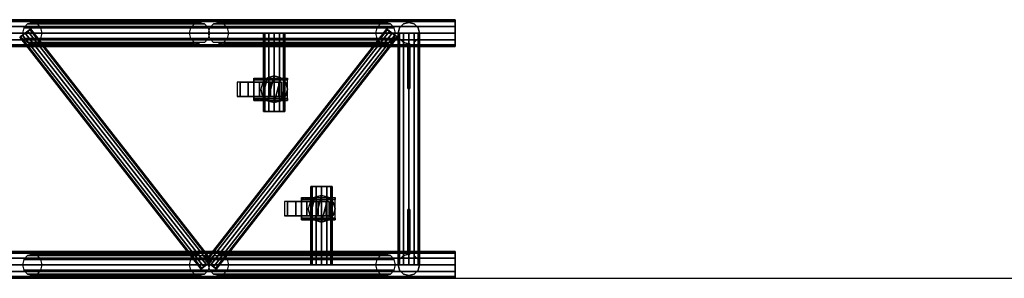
# Model space of a CAD drawing. Extents: x -2444 to 5304, y -300 to 7923.
# Tile 7 of 12: x -776 to 1430, y 2700 to 3280. Entities that reach past the tile are written whole.
import ezdxf

# ---------------------------------------------------------------- set-up
doc = ezdxf.new("R2010")
doc.units = 0
doc.header["$MEASUREMENT"] = 0
for name, color, linetype in [('001-TRUSS-SNAPS', 7, 'Continuous'), ('002-TRUSS-WIRE_DIK', 7, 'Continuous'), ('003-TRUSS-WIRE-DUN', 7, 'Continuous'), ('004-TRUSS-BUIS', 7, 'Continuous'), ('005-TEKST', 7, 'Continuous')]:
    doc.layers.add(name, color=color, linetype=linetype)

# ---------------------------------------------------------------- blocks, each defined once
blk = doc.blocks.new('B100RV-L200-3D')
at = {"layer": '001-TRUSS-SNAPS', "color": 1, "linetype": 'Continuous'}
for centre in [(2000, 580), (2000, 0)]:
    blk.add_circle(centre, 0.1, dxfattribs=at)
at = {"layer": '002-TRUSS-WIRE_DIK', "color": 143, "linetype": 'Continuous'}
for p, q in [((0, 550, 1107), (2000, 550, 1107)), ((0, 550, 157), (2000, 550, 157)), ((1052.73, 550, 157), (1426.94, 550, 1107)), ((1469.73, 550, 1107), (1843.94, 550, 157)), ((1594.19, 550, 157), (1594.19, 374.294, 157)), ((1896, 550, 1107), (1896, 30, 1107)), ((1896, 30, 157), (1896, 550, 157)), ((1896, 550, 157), (1896, 550, 1107)), ((1896, 550, 157), (1896, 550, 1107)), ((1700.69, 205.706, 157), (1700.69, 30, 157)), ((2000, 30, 1107), (0, 30, 1107)), ((2000, 30, 157), (0, 30, 157)), ((1426.94, 30, 1107), (1052.73, 30, 157)), ((1843.94, 30, 157), (1469.73, 30, 1107)), ((1896, 30, 1107), (1896, 30, 157)), ((1896, 30, 1107), (1896, 30, 157))]:
    blk.add_line(p, q, dxfattribs=at)
at = {"layer": '003-TRUSS-WIRE-DUN', "color": 142, "linetype": 'Continuous'}
for p, q in [((1442.8, 30, 1107), (1036.53, 550, 1107)), ((1036.53, 550, 157), (1442.8, 30, 157)), ((1858.8, 550, 1107), (1452.53, 30, 1107)), ((1452.53, 30, 157), (1858.8, 550, 157))]:
    blk.add_line(p, q, dxfattribs=at)
at = {"layer": '004-TRUSS-BUIS', "color": 9, "linetype": 'Continuous', "invisible_edges": 5}
for points in [[(2000, 575.981, 142), (2000, 580, 157), (2000, 524.019, 172), (2000, 520, 157)], [(2000, 580, 157), (2000, 575.981, 172), (2000, 535, 182.981), (2000, 524.019, 172)], [(2000, 575.981, 1092), (2000, 580, 1107), (2000, 524.019, 1122), (2000, 520, 1107)], [(2000, 580, 1107), (2000, 575.981, 1122), (2000, 535, 1132.98), (2000, 524.019, 1122)], [(2000, 565, 131.02), (2000, 575.981, 142), (2000, 520, 157), (2000, 524.019, 142)], [(2000, 575.981, 172), (2000, 565, 182.981), (2000, 550, 187), (2000, 535, 182.981)], [(2000, 565, 1081.02), (2000, 575.981, 1092), (2000, 520, 1107), (2000, 524.019, 1092)], [(2000, 575.981, 1122), (2000, 565, 1132.98), (2000, 550, 1137), (2000, 535, 1132.98)], [(2000, 550, 127), (2000, 565, 131.02), (2000, 524.019, 142), (2000, 535, 131.02)], [(2000, 550, 1077), (2000, 565, 1081.02), (2000, 524.019, 1092), (2000, 535, 1081.02)], [(1606.19, 550, 136.215), (1614.97, 550, 145), (1570.19, 550, 157), (1573.4, 550, 145)], [(1614.97, 550, 145), (1618.19, 550, 157), (1573.4, 550, 169), (1570.19, 550, 157)], [(1594.19, 550, 133), (1606.19, 550, 136.215), (1573.4, 550, 145), (1582.19, 550, 136.215)], [(1618.19, 550, 157), (1614.97, 550, 169), (1582.19, 550, 177.785), (1573.4, 550, 169)], [(1614.97, 550, 169), (1606.19, 550, 177.785), (1594.19, 550, 181), (1582.19, 550, 177.785)], [(1606.19, 374.294, 136.215), (1614.97, 374.294, 145), (1570.19, 374.294, 157), (1573.4, 374.294, 145)], [(1614.97, 374.294, 145), (1618.19, 374.294, 157), (1573.4, 374.294, 169), (1570.19, 374.294, 157)], [(1594.19, 374.294, 133), (1606.19, 374.294, 136.215), (1573.4, 374.294, 145), (1582.19, 374.294, 136.215)], [(1618.19, 374.294, 157), (1614.97, 374.294, 169), (1582.19, 374.294, 177.785), (1573.4, 374.294, 169)], [(1614.97, 374.294, 169), (1606.19, 374.294, 177.785), (1594.19, 374.294, 181), (1582.19, 374.294, 177.785)], [(1679.9, 205.706, 145), (1676.69, 205.706, 157), (1721.47, 205.706, 169), (1724.69, 205.706, 157)], [(1676.69, 205.706, 157), (1679.9, 205.706, 169), (1712.69, 205.706, 177.785), (1721.47, 205.706, 169)], [(1688.69, 205.706, 136.215), (1679.9, 205.706, 145), (1724.69, 205.706, 157), (1721.47, 205.706, 145)], [(1679.9, 205.706, 169), (1688.69, 205.706, 177.785), (1700.69, 205.706, 181), (1712.69, 205.706, 177.785)], [(1700.69, 205.706, 133), (1688.69, 205.706, 136.215), (1721.47, 205.706, 145), (1712.69, 205.706, 136.215)], [(2000, 55.9808, 142), (2000, 60, 157), (2000, 4.01924, 172), (2000, 0, 157)], [(2000, 60, 157), (2000, 55.9808, 172), (2000, 15, 182.981), (2000, 4.01924, 172)], [(2000, 55.9808, 1092), (2000, 60, 1107), (2000, 4.01924, 1122), (2000, 0, 1107)], [(2000, 60, 1107), (2000, 55.9808, 1122), (2000, 15, 1132.98), (2000, 4.01924, 1122)], [(2000, 45, 131.02), (2000, 55.9808, 142), (2000, 0, 157), (2000, 4.01924, 142)], [(2000, 55.9808, 172), (2000, 45, 182.981), (2000, 30, 187), (2000, 15, 182.981)], [(2000, 45, 1081.02), (2000, 55.9808, 1092), (2000, 0, 1107), (2000, 4.01924, 1092)], [(2000, 55.9808, 1122), (2000, 45, 1132.98), (2000, 30, 1137), (2000, 15, 1132.98)], [(2000, 30, 127), (2000, 45, 131.02), (2000, 4.01924, 142), (2000, 15, 131.02)], [(2000, 30, 1077), (2000, 45, 1081.02), (2000, 4.01924, 1092), (2000, 15, 1081.02)], [(1679.9, 30, 145), (1676.69, 30, 157), (1721.47, 30, 169), (1724.69, 30, 157)], [(1676.69, 30, 157), (1679.9, 30, 169), (1712.69, 30, 177.785), (1721.47, 30, 169)], [(1688.69, 30, 136.215), (1679.9, 30, 145), (1724.69, 30, 157), (1721.47, 30, 145)], [(1679.9, 30, 169), (1688.69, 30, 177.785), (1700.69, 30, 181), (1712.69, 30, 177.785)], [(1700.69, 30, 133), (1688.69, 30, 136.215), (1721.47, 30, 145), (1712.69, 30, 136.215)]]:
    blk.add_3dface(points, dxfattribs=at)
at = {"layer": '004-TRUSS-BUIS', "color": 8, "linetype": 'Continuous', "invisible_edges": 5}
for points in [[(1624.21, 449.019, 118), (1549.21, 449.019, 118), (1549.21, 449.019, 108), (1624.21, 449.019, 108)], [(1624.21, 449.019, 108), (1549.21, 449.019, 108), (1549.21, 449.019, 49.9998), (1576.68, 449.019, 49.9998)], [(1576.68, 449.019, 49.9998), (1549.21, 449.019, 49.9998), (1550.83, 449.019, 43.9697), (1571.74, 449.019, 43.9697)], [(1624.21, 445.019, 118), (1549.21, 445.019, 118), (1549.21, 445.019, 108), (1624.21, 445.019, 108)], [(1624.21, 445.019, 108), (1549.21, 445.019, 108), (1549.21, 445.019, 49.9998), (1576.68, 445.019, 49.9998)], [(1576.68, 445.019, 49.9998), (1549.21, 445.019, 49.9998), (1550.83, 445.019, 43.9697), (1571.74, 445.019, 43.9697)], [(1624.21, 445.019, 114), (1549.21, 445.019, 114), (1549.21, 403.019, 114), (1624.21, 403.019, 114)], [(1624.21, 445.019, 118), (1549.21, 445.019, 118), (1549.21, 403.019, 118), (1624.21, 403.019, 118)], [(1571.74, 449.019, 43.9697), (1550.83, 449.019, 43.9697), (1552.91, 449.019, 41.7619), (1569.93, 449.019, 41.7619)], [(1571.74, 445.019, 43.9697), (1550.83, 445.019, 43.9697), (1552.91, 445.019, 41.7619), (1569.93, 445.019, 41.7619)], [(1569.93, 449.019, 41.7619), (1552.91, 449.019, 41.7619), (1554.54, 449.019, 40.025), (1567.62, 449.019, 40.025)], [(1569.93, 445.019, 41.7619), (1552.91, 445.019, 41.7619), (1554.54, 445.019, 40.025), (1567.62, 445.019, 40.025)], [(1567.62, 449.019, 40.025), (1554.54, 449.019, 40.025), (1556.22, 449.019, 39.3166), (1566.67, 449.019, 39.3166)], [(1567.62, 445.019, 40.025), (1554.54, 445.019, 40.025), (1556.22, 445.019, 39.3166), (1566.67, 445.019, 39.3166)], [(1566.67, 449.019, 39.3166), (1556.22, 449.019, 39.3166), (1557.66, 449.019, 38.7049), (1564.69, 449.019, 38.7049)], [(1566.67, 445.019, 39.3166), (1556.22, 445.019, 39.3166), (1557.66, 445.019, 38.7049), (1564.69, 445.019, 38.7049)], [(1564.69, 449.019, 38.7049), (1557.66, 449.019, 38.7049), (1558.71, 449.019, 38.2627), (1563.25, 449.019, 38.2627)], [(1564.69, 445.019, 38.7049), (1557.66, 445.019, 38.7049), (1558.71, 445.019, 38.2627), (1563.25, 445.019, 38.2627)], [(1563.25, 449.019, 38.2627), (1558.71, 449.019, 38.2627), (1562.7, 449.019, 38.0927)], [(1563.25, 445.019, 38.2627), (1558.71, 445.019, 38.2627), (1562.7, 445.019, 38.0927)], [(1564.21, 424.019, 118), (1568.23, 409.019, 118), (1579.21, 449.999, 118), (1568.23, 439.019, 118)], [(1564.21, 424.019, 141), (1568.23, 409.019, 141), (1579.21, 449.999, 141), (1568.23, 439.019, 141)], [(1568.23, 409.019, 118), (1579.21, 398.038, 118), (1594.21, 454.019, 118), (1579.21, 449.999, 118)], [(1568.23, 409.019, 141), (1579.21, 398.038, 141), (1594.21, 454.019, 141), (1579.21, 449.999, 141)], [(1579.21, 398.038, 118), (1594.21, 394.019, 118), (1609.21, 449.999, 118), (1594.21, 454.019, 118)], [(1579.21, 398.038, 141), (1594.21, 394.019, 141), (1609.21, 449.999, 141), (1594.21, 454.019, 141)], [(1594.21, 394.019, 118), (1609.21, 398.038, 118), (1620.19, 439.019, 118), (1609.21, 449.999, 118)], [(1594.21, 394.019, 141), (1609.21, 398.038, 141), (1620.19, 439.019, 141), (1609.21, 449.999, 141)], [(1609.21, 398.038, 118), (1620.19, 409.019, 118), (1624.21, 424.019, 118), (1620.19, 439.019, 118)], [(1609.21, 398.038, 141), (1620.19, 409.019, 141), (1624.21, 424.019, 141), (1620.19, 439.019, 141)], [(1624.21, 403.019, 118), (1549.21, 403.019, 118), (1549.21, 403.019, 108), (1624.21, 403.019, 108)], [(1624.21, 403.019, 108), (1549.21, 403.019, 108), (1549.21, 403.019, 49.9998), (1576.68, 403.019, 49.9998)], [(1576.68, 403.019, 49.9998), (1549.21, 403.019, 49.9998), (1550.83, 403.019, 43.9697), (1571.74, 403.019, 43.9697)], [(1624.21, 399.019, 118), (1549.21, 399.019, 118), (1549.21, 399.019, 108), (1624.21, 399.019, 108)], [(1624.21, 399.019, 108), (1549.21, 399.019, 108), (1549.21, 399.019, 49.9998), (1576.68, 399.019, 49.9998)], [(1576.68, 399.019, 49.9998), (1549.21, 399.019, 49.9998), (1550.83, 399.019, 43.9697), (1571.74, 399.019, 43.9697)], [(1571.74, 403.019, 43.9697), (1550.83, 403.019, 43.9697), (1552.91, 403.019, 41.7619), (1569.93, 403.019, 41.7619)], [(1571.74, 399.019, 43.9697), (1550.83, 399.019, 43.9697), (1552.91, 399.019, 41.7619), (1569.93, 399.019, 41.7619)], [(1569.93, 403.019, 41.7619), (1552.91, 403.019, 41.7619), (1554.54, 403.019, 40.025), (1567.62, 403.019, 40.025)], [(1569.93, 399.019, 41.7619), (1552.91, 399.019, 41.7619), (1554.54, 399.019, 40.025), (1567.62, 399.019, 40.025)], [(1567.62, 403.019, 40.025), (1554.54, 403.019, 40.025), (1556.22, 403.019, 39.3166), (1566.67, 403.019, 39.3166)], [(1567.62, 399.019, 40.025), (1554.54, 399.019, 40.025), (1556.22, 399.019, 39.3166), (1566.67, 399.019, 39.3166)], [(1566.67, 403.019, 39.3166), (1556.22, 403.019, 39.3166), (1557.66, 403.019, 38.7049), (1564.69, 403.019, 38.7049)], [(1566.67, 399.019, 39.3166), (1556.22, 399.019, 39.3166), (1557.66, 399.019, 38.7049), (1564.69, 399.019, 38.7049)], [(1564.69, 403.019, 38.7049), (1557.66, 403.019, 38.7049), (1558.71, 403.019, 38.2627), (1563.25, 403.019, 38.2627)], [(1564.69, 399.019, 38.7049), (1557.66, 399.019, 38.7049), (1558.71, 399.019, 38.2627), (1563.25, 399.019, 38.2627)], [(1563.25, 403.019, 38.2627), (1558.71, 403.019, 38.2627), (1562.7, 403.019, 38.0927)], [(1563.25, 399.019, 38.2627), (1558.71, 399.019, 38.2627), (1562.7, 399.019, 38.0927)], [(1730.75, 181, 118), (1655.75, 181, 118), (1655.75, 181, 108), (1730.75, 181, 108)], [(1730.75, 181, 108), (1655.75, 181, 108), (1655.75, 181, 49.9998), (1683.23, 181, 49.9998)], [(1683.23, 181, 49.9998), (1655.75, 181, 49.9998), (1657.38, 181, 43.9697), (1678.29, 181, 43.9697)], [(1730.75, 177, 118), (1655.75, 177, 118), (1655.75, 177, 108), (1730.75, 177, 108)], [(1730.75, 177, 108), (1655.75, 177, 108), (1655.75, 177, 49.9998), (1683.23, 177, 49.9998)], [(1683.23, 177, 49.9998), (1655.75, 177, 49.9998), (1657.38, 177, 43.9697), (1678.29, 177, 43.9697)], [(1730.75, 177, 114), (1655.75, 177, 114), (1655.75, 135, 114), (1730.75, 135, 114)], [(1730.75, 177, 118), (1655.75, 177, 118), (1655.75, 135, 118), (1730.75, 135, 118)], [(1678.29, 181, 43.9697), (1657.38, 181, 43.9697), (1659.45, 181, 41.7619), (1676.48, 181, 41.7619)], [(1678.29, 177, 43.9697), (1657.38, 177, 43.9697), (1659.45, 177, 41.7619), (1676.48, 177, 41.7619)], [(1676.48, 181, 41.7619), (1659.45, 181, 41.7619), (1661.08, 181, 40.025), (1674.16, 181, 40.025)], [(1676.48, 177, 41.7619), (1659.45, 177, 41.7619), (1661.08, 177, 40.025), (1674.16, 177, 40.025)], [(1674.16, 181, 40.025), (1661.08, 181, 40.025), (1662.76, 181, 39.3166), (1673.22, 181, 39.3166)], [(1674.16, 177, 40.025), (1661.08, 177, 40.025), (1662.76, 177, 39.3166), (1673.22, 177, 39.3166)], [(1673.22, 181, 39.3166), (1662.76, 181, 39.3166), (1664.21, 181, 38.7049), (1671.23, 181, 38.7049)], [(1673.22, 177, 39.3166), (1662.76, 177, 39.3166), (1664.21, 177, 38.7049), (1671.23, 177, 38.7049)], [(1671.23, 181, 38.7049), (1664.21, 181, 38.7049), (1665.25, 181, 38.2627), (1669.79, 181, 38.2627)], [(1671.23, 177, 38.7049), (1664.21, 177, 38.7049), (1665.25, 177, 38.2627), (1669.79, 177, 38.2627)], [(1669.79, 181, 38.2627), (1665.25, 181, 38.2627), (1669.24, 181, 38.0927)], [(1669.79, 177, 38.2627), (1665.25, 177, 38.2627), (1669.24, 177, 38.0927)], [(1670.75, 156, 118), (1674.77, 141, 118), (1685.75, 181.981, 118), (1674.77, 171, 118)], [(1670.75, 156, 141), (1674.77, 141, 141), (1685.75, 181.981, 141), (1674.77, 171, 141)], [(1674.77, 141, 118), (1685.75, 130.019, 118), (1700.75, 186, 118), (1685.75, 181.981, 118)], [(1674.77, 141, 141), (1685.75, 130.019, 141), (1700.75, 186, 141), (1685.75, 181.981, 141)], [(1685.75, 130.019, 118), (1700.75, 126, 118), (1715.75, 181.981, 118), (1700.75, 186, 118)], [(1685.75, 130.019, 141), (1700.75, 126, 141), (1715.75, 181.981, 141), (1700.75, 186, 141)], [(1700.75, 126, 118), (1715.75, 130.019, 118), (1726.73, 171, 118), (1715.75, 181.981, 118)], [(1700.75, 126, 141), (1715.75, 130.019, 141), (1726.73, 171, 141), (1715.75, 181.981, 141)], [(1715.75, 130.019, 118), (1726.73, 141, 118), (1730.75, 156, 118), (1726.73, 171, 118)], [(1715.75, 130.019, 141), (1726.73, 141, 141), (1730.75, 156, 141), (1726.73, 171, 141)], [(1730.75, 135, 118), (1655.75, 135, 118), (1655.75, 135, 108), (1730.75, 135, 108)], [(1730.75, 135, 108), (1655.75, 135, 108), (1655.75, 135, 49.9998), (1683.23, 135, 49.9998)], [(1683.23, 135, 49.9998), (1655.75, 135, 49.9998), (1657.38, 135, 43.9697), (1678.29, 135, 43.9697)], [(1678.29, 135, 43.9697), (1657.38, 135, 43.9697), (1659.45, 135, 41.7619), (1676.48, 135, 41.7619)], [(1676.48, 135, 41.7619), (1659.45, 135, 41.7619), (1661.08, 135, 40.025), (1674.16, 135, 40.025)], [(1674.16, 135, 40.025), (1661.08, 135, 40.025), (1662.76, 135, 39.3166), (1673.22, 135, 39.3166)], [(1673.22, 135, 39.3166), (1662.76, 135, 39.3166), (1664.21, 135, 38.7049), (1671.23, 135, 38.7049)], [(1671.23, 135, 38.7049), (1664.21, 135, 38.7049), (1665.25, 135, 38.2627), (1669.79, 135, 38.2627)], [(1669.79, 135, 38.2627), (1665.25, 135, 38.2627), (1669.24, 135, 38.0927)], [(1730.75, 131, 118), (1655.75, 131, 118), (1655.75, 131, 108), (1730.75, 131, 108)], [(1730.75, 131, 108), (1655.75, 131, 108), (1655.75, 131, 49.9998), (1683.23, 131, 49.9998)], [(1683.23, 131, 49.9998), (1655.75, 131, 49.9998), (1657.38, 131, 43.9697), (1678.29, 131, 43.9697)], [(1678.29, 131, 43.9697), (1657.38, 131, 43.9697), (1659.45, 131, 41.7619), (1676.48, 131, 41.7619)], [(1676.48, 131, 41.7619), (1659.45, 131, 41.7619), (1661.08, 131, 40.025), (1674.16, 131, 40.025)], [(1674.16, 131, 40.025), (1661.08, 131, 40.025), (1662.76, 131, 39.3166), (1673.22, 131, 39.3166)], [(1673.22, 131, 39.3166), (1662.76, 131, 39.3166), (1664.21, 131, 38.7049), (1671.23, 131, 38.7049)], [(1671.23, 131, 38.7049), (1664.21, 131, 38.7049), (1665.25, 131, 38.2627), (1669.79, 131, 38.2627)], [(1669.79, 131, 38.2627), (1665.25, 131, 38.2627), (1669.24, 131, 38.0927)]]:
    blk.add_3dface(points, dxfattribs=at)
at = {"layer": '004-TRUSS-BUIS', "color": 174, "linetype": 'Continuous', "invisible_edges": 5}
for points in [[(1511.21, 440.019, 50), (1517.91, 440.019, 75), (1536.21, 440.019, 6.69873), (1517.91, 440.019, 25)], [(1517.91, 440.019, 75), (1536.21, 440.019, 93.3013), (1561.21, 440.019, 0), (1536.21, 440.019, 6.69873)], [(1536.21, 440.019, 93.3013), (1561.21, 440.019, 100), (1586.21, 440.019, 6.69873), (1561.21, 440.019, 0)], [(1561.21, 440.019, 100), (1586.21, 440.019, 93.3013), (1604.51, 440.019, 25), (1586.21, 440.019, 6.69873)], [(1586.21, 440.019, 93.3013), (1604.51, 440.019, 75), (1611.21, 440.019, 50), (1604.51, 440.019, 25)], [(1511.21, 408.019, 50), (1517.91, 408.019, 75), (1536.21, 408.019, 6.69873), (1517.91, 408.019, 25)], [(1517.91, 408.019, 75), (1536.21, 408.019, 93.3013), (1561.21, 408.019, 0), (1536.21, 408.019, 6.69873)], [(1536.21, 408.019, 93.3013), (1561.21, 408.019, 100), (1586.21, 408.019, 6.69873), (1561.21, 408.019, 0)], [(1561.21, 408.019, 100), (1586.21, 408.019, 93.3013), (1604.51, 408.019, 25), (1586.21, 408.019, 6.69873)], [(1586.21, 408.019, 93.3013), (1604.51, 408.019, 75), (1611.21, 408.019, 50), (1604.51, 408.019, 25)], [(1617.75, 172, 50), (1624.45, 172, 75), (1642.75, 172, 6.69873), (1624.45, 172, 25)], [(1624.45, 172, 75), (1642.75, 172, 93.3013), (1667.75, 172, 0), (1642.75, 172, 6.69873)], [(1642.75, 172, 93.3013), (1667.75, 172, 100), (1692.75, 172, 6.69873), (1667.75, 172, 0)], [(1667.75, 172, 100), (1692.75, 172, 93.3013), (1711.05, 172, 25), (1692.75, 172, 6.69873)], [(1692.75, 172, 93.3013), (1711.05, 172, 75), (1717.75, 172, 50), (1711.05, 172, 25)], [(1617.75, 140, 50), (1624.45, 140, 75), (1642.75, 140, 6.69873), (1624.45, 140, 25)], [(1624.45, 140, 75), (1642.75, 140, 93.3013), (1667.75, 140, 0), (1642.75, 140, 6.69873)], [(1642.75, 140, 93.3013), (1667.75, 140, 100), (1692.75, 140, 6.69873), (1667.75, 140, 0)], [(1667.75, 140, 100), (1692.75, 140, 93.3013), (1711.05, 140, 25), (1692.75, 140, 6.69873)], [(1692.75, 140, 93.3013), (1711.05, 140, 75), (1717.75, 140, 50), (1711.05, 140, 25)]]:
    blk.add_3dface(points, dxfattribs=at)
at = {"layer": '004-TRUSS-BUIS', "color": 9, "linetype": 'Continuous'}
mesh = blk.add_polymesh((2, 12), dxfattribs=dict(at, n_close=True))
for k, corner in enumerate([(0.00001, 550, 127), (0.00001, 565, 131.019), (0, 575.981, 142), (0, 580, 157), (0, 575.981, 172), (-0.00001, 565, 182.981), (-0.00001, 550, 187), (-0.00001, 535, 182.981), (0, 524.019, 172), (0, 520, 157), (0, 524.019, 142), (0.00001, 535, 131.019), (2000, 550, 127), (2000, 565, 131.02), (2000, 575.981, 142), (2000, 580, 157), (2000, 575.981, 172), (2000, 565, 182.981), (2000, 550, 187), (2000, 535, 182.981), (2000, 524.019, 172), (2000, 520, 157), (2000, 524.019, 142), (2000, 535, 131.02)]):
    mesh.set_mesh_vertex(divmod(k, 12), corner)
mesh = blk.add_polymesh((2, 12), dxfattribs=dict(at, n_close=True))
for k, corner in enumerate([(0.00001, 550, 1077), (0.00001, 565, 1081.02), (0, 575.981, 1092), (0, 580, 1107), (0, 575.981, 1122), (-0.00001, 565, 1132.98), (-0.00001, 550, 1137), (-0.00001, 535, 1132.98), (0, 524.019, 1122), (0, 520, 1107), (0, 524.019, 1092), (0.00001, 535, 1081.02), (2000, 550, 1077), (2000, 565, 1081.02), (2000, 575.981, 1092), (2000, 580, 1107), (2000, 575.981, 1122), (2000, 565, 1132.98), (2000, 550, 1137), (2000, 535, 1132.98), (2000, 524.019, 1122), (2000, 520, 1107), (2000, 524.019, 1092), (2000, 535, 1081.02)]):
    mesh.set_mesh_vertex(divmod(k, 12), corner)
mesh = blk.add_polymesh((12, 2), dxfattribs=dict(at, m_close=True))
for k, corner in enumerate([(1052.73, 526, 157), (1426.94, 526, 1107), (1041.56, 529.215, 161.398), (1415.78, 529.215, 1111.4), (1033.39, 538, 164.618), (1407.6, 538, 1114.62), (1030.4, 550, 165.796), (1404.61, 550, 1115.8), (1033.39, 562, 164.618), (1407.6, 562, 1114.62), (1041.56, 570.785, 161.398), (1415.78, 570.785, 1111.4), (1052.73, 574, 157), (1426.94, 574, 1107), (1063.89, 570.785, 152.602), (1438.11, 570.785, 1102.6), (1072.06, 562, 149.382), (1446.28, 562, 1099.38), (1075.06, 550, 148.204), (1449.27, 550, 1098.2), (1072.06, 538, 149.382), (1446.28, 538, 1099.38), (1063.89, 529.215, 152.602), (1438.11, 529.215, 1102.6)]):
    mesh.set_mesh_vertex(divmod(k, 2), corner)
mesh = blk.add_polymesh((12, 2), dxfattribs=dict(at, m_close=True))
for k, corner in enumerate([(1469.73, 526, 1107), (1843.94, 526, 157), (1480.89, 529.215, 1111.4), (1855.11, 529.215, 161.398), (1489.06, 538, 1114.62), (1863.28, 538, 164.618), (1492.06, 550, 1115.8), (1866.27, 550, 165.796), (1489.06, 562, 1114.62), (1863.28, 562, 164.618), (1480.89, 570.785, 1111.4), (1855.11, 570.785, 161.398), (1469.73, 574, 1107), (1843.94, 574, 157), (1458.56, 570.785, 1102.6), (1832.78, 570.785, 152.602), (1450.39, 562, 1099.38), (1824.6, 562, 149.382), (1447.4, 550, 1098.2), (1821.61, 550, 148.204), (1450.39, 538, 1099.38), (1824.6, 538, 149.382), (1458.56, 529.215, 1102.6), (1832.78, 529.215, 152.602)]):
    mesh.set_mesh_vertex(divmod(k, 2), corner)
mesh = blk.add_polymesh((12, 2), dxfattribs=dict(at, m_close=True))
for k, corner in enumerate([(1896, 526, 157), (1896, 526, 1107), (1884, 529.215, 157), (1884, 529.215, 1107), (1875.22, 538, 157), (1875.22, 538, 1107), (1872, 550, 157), (1872, 550, 1107), (1875.22, 562, 157), (1875.22, 562, 1107), (1884, 570.785, 157), (1884, 570.785, 1107), (1896, 574, 157), (1896, 574, 1107), (1908, 570.785, 157), (1908, 570.785, 1107), (1916.78, 562, 157), (1916.78, 562, 1107), (1920, 550, 157), (1920, 550, 1107), (1916.78, 538, 157), (1916.78, 538, 1107), (1908, 529.215, 157), (1908, 529.215, 1107)]):
    mesh.set_mesh_vertex(divmod(k, 2), corner)
mesh = blk.add_polymesh((12, 2), dxfattribs=dict(at, m_close=True))
for k, corner in enumerate([(1024.71, 540.765, 157), (1430.98, 20.7651, 157), (1026.3, 542.002, 164.5), (1432.56, 22.0023, 164.5), (1030.62, 545.383, 169.99), (1436.89, 25.3825, 169.99), (1036.53, 550, 172), (1442.8, 30, 172), (1042.44, 554.617, 169.99), (1448.71, 34.6175, 169.99), (1046.77, 557.998, 164.5), (1453.04, 37.9977, 164.5), (1048.35, 559.235, 157), (1454.62, 39.2349, 157), (1046.77, 557.998, 149.5), (1453.04, 37.9977, 149.5), (1042.44, 554.617, 144.01), (1448.71, 34.6175, 144.01), (1036.53, 550, 142), (1442.8, 30, 142), (1030.62, 545.383, 144.01), (1436.89, 25.3825, 144.01), (1026.3, 542.002, 149.5), (1432.56, 22.0023, 149.5)]):
    mesh.set_mesh_vertex(divmod(k, 2), corner)
mesh = blk.add_polymesh((12, 2), dxfattribs=dict(at, m_close=True))
for k, corner in enumerate([(1454.62, 39.2349, 1107), (1048.35, 559.235, 1107), (1453.04, 37.9977, 1114.5), (1046.77, 557.998, 1114.5), (1448.71, 34.6175, 1119.99), (1042.44, 554.617, 1119.99), (1442.8, 30, 1122), (1036.53, 550, 1122), (1436.89, 25.3825, 1119.99), (1030.62, 545.383, 1119.99), (1432.56, 22.0023, 1114.5), (1026.3, 542.002, 1114.5), (1430.98, 20.7651, 1107), (1024.71, 540.765, 1107), (1432.56, 22.0023, 1099.5), (1026.3, 542.002, 1099.5), (1436.89, 25.3825, 1094.01), (1030.62, 545.383, 1094.01), (1442.8, 30, 1092), (1036.53, 550, 1092), (1448.71, 34.6175, 1094.01), (1042.44, 554.617, 1094.01), (1453.04, 37.9977, 1099.5), (1046.77, 557.998, 1099.5)]):
    mesh.set_mesh_vertex(divmod(k, 2), corner)
mesh = blk.add_polymesh((12, 2), dxfattribs=dict(at, m_close=True))
for k, corner in enumerate([(1464.35, 20.7651, 157), (1870.62, 540.765, 157), (1462.77, 22.0023, 164.5), (1869.04, 542.002, 164.5), (1458.44, 25.3825, 169.99), (1864.71, 545.383, 169.99), (1452.53, 30, 172), (1858.8, 550, 172), (1446.62, 34.6175, 169.99), (1852.89, 554.617, 169.99), (1442.3, 37.9977, 164.5), (1848.56, 557.998, 164.5), (1440.71, 39.2349, 157), (1846.98, 559.235, 157), (1442.3, 37.9977, 149.5), (1848.56, 557.998, 149.5), (1446.62, 34.6175, 144.01), (1852.89, 554.617, 144.01), (1452.53, 30, 142), (1858.8, 550, 142), (1458.44, 25.3825, 144.01), (1864.71, 545.383, 144.01), (1462.77, 22.0023, 149.5), (1869.04, 542.002, 149.5)]):
    mesh.set_mesh_vertex(divmod(k, 2), corner)
mesh = blk.add_polymesh((12, 2), dxfattribs=dict(at, m_close=True))
for k, corner in enumerate([(1846.98, 559.235, 1107), (1440.71, 39.2349, 1107), (1848.56, 557.998, 1114.5), (1442.3, 37.9977, 1114.5), (1852.89, 554.617, 1119.99), (1446.62, 34.6175, 1119.99), (1858.8, 550, 1122), (1452.53, 30, 1122), (1864.71, 545.383, 1119.99), (1458.44, 25.3825, 1119.99), (1869.04, 542.002, 1114.5), (1462.77, 22.0023, 1114.5), (1870.62, 540.765, 1107), (1464.35, 20.7651, 1107), (1869.04, 542.002, 1099.5), (1462.77, 22.0023, 1099.5), (1864.71, 545.383, 1094.01), (1458.44, 25.3825, 1094.01), (1858.8, 550, 1092), (1452.53, 30, 1092), (1852.89, 554.617, 1094.01), (1446.62, 34.6175, 1094.01), (1848.56, 557.998, 1099.5), (1442.3, 37.9977, 1099.5)]):
    mesh.set_mesh_vertex(divmod(k, 2), corner)
mesh = blk.add_polymesh((2, 12), dxfattribs=dict(at, n_close=True))
for k, corner in enumerate([(1594.19, 550, 133), (1606.19, 550, 136.215), (1614.97, 550, 145), (1618.19, 550, 157), (1614.97, 550, 169), (1606.19, 550, 177.785), (1594.19, 550, 181), (1582.19, 550, 177.785), (1573.4, 550, 169), (1570.19, 550, 157), (1573.4, 550, 145), (1582.19, 550, 136.215), (1594.19, 374.294, 133), (1606.19, 374.294, 136.215), (1614.97, 374.294, 145), (1618.19, 374.294, 157), (1614.97, 374.294, 169), (1606.19, 374.294, 177.785), (1594.19, 374.294, 181), (1582.19, 374.294, 177.785), (1573.4, 374.294, 169), (1570.19, 374.294, 157), (1573.4, 374.294, 145), (1582.19, 374.294, 136.215)]):
    mesh.set_mesh_vertex(divmod(k, 12), corner)
mesh = blk.add_polymesh((12, 2), dxfattribs=dict(at, m_close=True))
for k, corner in enumerate([(1920, 30, 157), (1920, 550, 157), (1916.78, 30, 169), (1916.78, 550, 169), (1908, 30, 177.785), (1908, 550, 177.785), (1896, 30, 181), (1896, 550, 181), (1884, 30, 177.785), (1884, 550, 177.785), (1875.22, 30, 169), (1875.22, 550, 169), (1872, 30, 157), (1872, 550, 157), (1875.22, 30, 145), (1875.22, 550, 145), (1884, 30, 136.215), (1884, 550, 136.215), (1896, 30, 133), (1896, 550, 133), (1908, 30, 136.215), (1908, 550, 136.215), (1916.78, 30, 145), (1916.78, 550, 145)]):
    mesh.set_mesh_vertex(divmod(k, 2), corner)
mesh = blk.add_polymesh((12, 2), dxfattribs=dict(at, m_close=True))
for k, corner in enumerate([(1872, 550, 1107), (1872, 30, 1107), (1875.22, 550, 1119), (1875.22, 30, 1119), (1884, 550, 1127.78), (1884, 30, 1127.78), (1896, 550, 1131), (1896, 30, 1131), (1908, 550, 1127.78), (1908, 30, 1127.78), (1916.78, 550, 1119), (1916.78, 30, 1119), (1920, 550, 1107), (1920, 30, 1107), (1916.78, 550, 1095), (1916.78, 30, 1095), (1908, 550, 1086.22), (1908, 30, 1086.22), (1896, 550, 1083), (1896, 30, 1083), (1884, 550, 1086.22), (1884, 30, 1086.22), (1875.22, 550, 1095), (1875.22, 30, 1095)]):
    mesh.set_mesh_vertex(divmod(k, 2), corner)
mesh = blk.add_polymesh((6, 3), dxfattribs=at)
for k, corner in enumerate([(1893.5, 426, 181), (1893.5, 426, 181), (1893.5, 426, 181), (1893.5, 526, 281), (1893.5, 526, 181), (1893.5, 526, 181), (1898.5, 526, 281), (1898.5, 526, 181), (1893.5, 526, 181), (1898.5, 426, 181), (1898.5, 426, 181), (1893.5, 426, 181), (1898.5, 426, 181), (1898.5, 426, 181), (1893.5, 426, 181), (1898.5, 526, 281), (1898.5, 526, 281), (1893.5, 526, 281)]):
    mesh.set_mesh_vertex(divmod(k, 3), corner)
mesh = blk.add_polymesh((6, 3), dxfattribs=at)
for k, corner in enumerate([(1893.5, 426, 1083), (1893.5, 426, 1083), (1893.5, 426, 1083), (1893.5, 526, 983), (1893.5, 526, 1083), (1893.5, 526, 1083), (1898.5, 526, 983), (1898.5, 526, 1083), (1893.5, 526, 1083), (1898.5, 426, 1083), (1898.5, 426, 1083), (1893.5, 426, 1083), (1898.5, 426, 1083), (1898.5, 426, 1083), (1893.5, 426, 1083), (1898.5, 526, 983), (1898.5, 526, 983), (1893.5, 526, 983)]):
    mesh.set_mesh_vertex(divmod(k, 3), corner)
at = {"layer": '004-TRUSS-BUIS', "color": 8, "linetype": 'Continuous'}
mesh = blk.add_polymesh((2, 11), dxfattribs=dict(at, n_close=True))
for k, corner in enumerate([(1549.21, 449.019, 118), (1549.21, 449.019, 49.9998), (1550.83, 449.019, 43.9697), (1554.54, 449.019, 40.025), (1558.71, 449.019, 38.2627), (1562.7, 449.019, 38.0927), (1564.69, 449.019, 38.7049), (1566.67, 449.019, 39.3166), (1569.93, 449.019, 41.7619), (1624.21, 449.019, 108), (1624.21, 449.019, 118), (1549.21, 445.019, 118), (1549.21, 445.019, 49.9998), (1550.83, 445.019, 43.9697), (1554.54, 445.019, 40.025), (1558.71, 445.019, 38.2627), (1562.7, 445.019, 38.0927), (1564.69, 445.019, 38.7049), (1566.67, 445.019, 39.3166), (1569.93, 445.019, 41.7619), (1624.21, 445.019, 108), (1624.21, 445.019, 118)]):
    mesh.set_mesh_vertex(divmod(k, 11), corner)
mesh = blk.add_polymesh((2, 4), dxfattribs=dict(at, n_close=True))
for k, corner in enumerate([(1624.21, 445.019, 114), (1549.21, 445.019, 114), (1549.21, 403.019, 114), (1624.21, 403.019, 114), (1624.21, 445.019, 118), (1549.21, 445.019, 118), (1549.21, 403.019, 118), (1624.21, 403.019, 118)]):
    mesh.set_mesh_vertex(divmod(k, 4), corner)
mesh = blk.add_polymesh((2, 12), dxfattribs=dict(at, n_close=True))
for k, corner in enumerate([(1564.21, 424.019, 118), (1568.23, 409.019, 118), (1579.21, 398.038, 118), (1594.21, 394.019, 118), (1609.21, 398.038, 118), (1620.19, 409.019, 118), (1624.21, 424.019, 118), (1620.19, 439.019, 118), (1609.21, 449.999, 118), (1594.21, 454.019, 118), (1579.21, 449.999, 118), (1568.23, 439.019, 118), (1564.21, 424.019, 141), (1568.23, 409.019, 141), (1579.21, 398.038, 141), (1594.21, 394.019, 141), (1609.21, 398.038, 141), (1620.19, 409.019, 141), (1624.21, 424.019, 141), (1620.19, 439.019, 141), (1609.21, 449.999, 141), (1594.21, 454.019, 141), (1579.21, 449.999, 141), (1568.23, 439.019, 141)]):
    mesh.set_mesh_vertex(divmod(k, 12), corner)
at = {"layer": '004-TRUSS-BUIS', "color": 174, "linetype": 'Continuous'}
mesh = blk.add_polymesh((2, 12), dxfattribs=dict(at, n_close=True))
for k, corner in enumerate([(1511.21, 408.019, 50), (1517.91, 408.019, 75), (1536.21, 408.019, 93.3013), (1561.21, 408.019, 100), (1586.21, 408.019, 93.3013), (1604.51, 408.019, 75), (1611.21, 408.019, 50), (1604.51, 408.019, 25), (1586.21, 408.019, 6.69873), (1561.21, 408.019, 0), (1536.21, 408.019, 6.69873), (1517.91, 408.019, 25), (1511.21, 440.019, 50), (1517.91, 440.019, 75), (1536.21, 440.019, 93.3013), (1561.21, 440.019, 100), (1586.21, 440.019, 93.3013), (1604.51, 440.019, 75), (1611.21, 440.019, 50), (1604.51, 440.019, 25), (1586.21, 440.019, 6.69873), (1561.21, 440.019, 0), (1536.21, 440.019, 6.69873), (1517.91, 440.019, 25)]):
    mesh.set_mesh_vertex(divmod(k, 12), corner)
at = {"layer": '004-TRUSS-BUIS', "color": 8, "linetype": 'Continuous'}
mesh = blk.add_polymesh((2, 11), dxfattribs=dict(at, n_close=True))
for k, corner in enumerate([(1549.21, 403.019, 118), (1549.21, 403.019, 49.9998), (1550.83, 403.019, 43.9697), (1554.54, 403.019, 40.025), (1558.71, 403.019, 38.2627), (1562.7, 403.019, 38.0927), (1564.69, 403.019, 38.7049), (1566.67, 403.019, 39.3166), (1569.93, 403.019, 41.7619), (1624.21, 403.019, 108), (1624.21, 403.019, 118), (1549.21, 399.019, 118), (1549.21, 399.019, 49.9998), (1550.83, 399.019, 43.9697), (1554.54, 399.019, 40.025), (1558.71, 399.019, 38.2627), (1562.7, 399.019, 38.0927), (1564.69, 399.019, 38.7049), (1566.67, 399.019, 39.3166), (1569.93, 399.019, 41.7619), (1624.21, 399.019, 108), (1624.21, 399.019, 118)]):
    mesh.set_mesh_vertex(divmod(k, 11), corner)
at = {"layer": '004-TRUSS-BUIS', "color": 9, "linetype": 'Continuous'}
mesh = blk.add_polymesh((2, 12), dxfattribs=dict(at, n_close=True))
for k, corner in enumerate([(1700.69, 30, 133), (1688.69, 30, 136.215), (1679.9, 30, 145), (1676.69, 30, 157), (1679.9, 30, 169), (1688.69, 30, 177.785), (1700.69, 30, 181), (1712.69, 30, 177.785), (1721.47, 30, 169), (1724.69, 30, 157), (1721.47, 30, 145), (1712.69, 30, 136.215), (1700.69, 205.706, 133), (1688.69, 205.706, 136.215), (1679.9, 205.706, 145), (1676.69, 205.706, 157), (1679.9, 205.706, 169), (1688.69, 205.706, 177.785), (1700.69, 205.706, 181), (1712.69, 205.706, 177.785), (1721.47, 205.706, 169), (1724.69, 205.706, 157), (1721.47, 205.706, 145), (1712.69, 205.706, 136.215)]):
    mesh.set_mesh_vertex(divmod(k, 12), corner)
at = {"layer": '004-TRUSS-BUIS', "color": 8, "linetype": 'Continuous'}
mesh = blk.add_polymesh((2, 11), dxfattribs=dict(at, n_close=True))
for k, corner in enumerate([(1655.75, 181, 118), (1655.75, 181, 49.9998), (1657.38, 181, 43.9697), (1661.08, 181, 40.025), (1665.25, 181, 38.2627), (1669.24, 181, 38.0927), (1671.23, 181, 38.7049), (1673.22, 181, 39.3166), (1676.48, 181, 41.7619), (1730.75, 181, 108), (1730.75, 181, 118), (1655.75, 177, 118), (1655.75, 177, 49.9998), (1657.38, 177, 43.9697), (1661.08, 177, 40.025), (1665.25, 177, 38.2627), (1669.24, 177, 38.0927), (1671.23, 177, 38.7049), (1673.22, 177, 39.3166), (1676.48, 177, 41.7619), (1730.75, 177, 108), (1730.75, 177, 118)]):
    mesh.set_mesh_vertex(divmod(k, 11), corner)
mesh = blk.add_polymesh((2, 4), dxfattribs=dict(at, n_close=True))
for k, corner in enumerate([(1730.75, 177, 114), (1655.75, 177, 114), (1655.75, 135, 114), (1730.75, 135, 114), (1730.75, 177, 118), (1655.75, 177, 118), (1655.75, 135, 118), (1730.75, 135, 118)]):
    mesh.set_mesh_vertex(divmod(k, 4), corner)
mesh = blk.add_polymesh((2, 12), dxfattribs=dict(at, n_close=True))
for k, corner in enumerate([(1670.75, 156, 118), (1674.77, 141, 118), (1685.75, 130.019, 118), (1700.75, 126, 118), (1715.75, 130.019, 118), (1726.73, 141, 118), (1730.75, 156, 118), (1726.73, 171, 118), (1715.75, 181.981, 118), (1700.75, 186, 118), (1685.75, 181.981, 118), (1674.77, 171, 118), (1670.75, 156, 141), (1674.77, 141, 141), (1685.75, 130.019, 141), (1700.75, 126, 141), (1715.75, 130.019, 141), (1726.73, 141, 141), (1730.75, 156, 141), (1726.73, 171, 141), (1715.75, 181.981, 141), (1700.75, 186, 141), (1685.75, 181.981, 141), (1674.77, 171, 141)]):
    mesh.set_mesh_vertex(divmod(k, 12), corner)
at = {"layer": '004-TRUSS-BUIS', "color": 174, "linetype": 'Continuous'}
mesh = blk.add_polymesh((2, 12), dxfattribs=dict(at, n_close=True))
for k, corner in enumerate([(1617.75, 140, 50), (1624.45, 140, 75), (1642.75, 140, 93.3013), (1667.75, 140, 100), (1692.75, 140, 93.3013), (1711.05, 140, 75), (1717.75, 140, 50), (1711.05, 140, 25), (1692.75, 140, 6.69873), (1667.75, 140, 0), (1642.75, 140, 6.69873), (1624.45, 140, 25), (1617.75, 172, 50), (1624.45, 172, 75), (1642.75, 172, 93.3013), (1667.75, 172, 100), (1692.75, 172, 93.3013), (1711.05, 172, 75), (1717.75, 172, 50), (1711.05, 172, 25), (1692.75, 172, 6.69873), (1667.75, 172, 0), (1642.75, 172, 6.69873), (1624.45, 172, 25)]):
    mesh.set_mesh_vertex(divmod(k, 12), corner)
at = {"layer": '004-TRUSS-BUIS', "color": 8, "linetype": 'Continuous'}
mesh = blk.add_polymesh((2, 11), dxfattribs=dict(at, n_close=True))
for k, corner in enumerate([(1655.75, 135, 118), (1655.75, 135, 49.9998), (1657.38, 135, 43.9697), (1661.08, 135, 40.025), (1665.25, 135, 38.2627), (1669.24, 135, 38.0927), (1671.23, 135, 38.7049), (1673.22, 135, 39.3166), (1676.48, 135, 41.7619), (1730.75, 135, 108), (1730.75, 135, 118), (1655.75, 131, 118), (1655.75, 131, 49.9998), (1657.38, 131, 43.9697), (1661.08, 131, 40.025), (1665.25, 131, 38.2627), (1669.24, 131, 38.0927), (1671.23, 131, 38.7049), (1673.22, 131, 39.3166), (1676.48, 131, 41.7619), (1730.75, 131, 108), (1730.75, 131, 118)]):
    mesh.set_mesh_vertex(divmod(k, 11), corner)
at = {"layer": '004-TRUSS-BUIS', "color": 9, "linetype": 'Continuous'}
mesh = blk.add_polymesh((6, 3), dxfattribs=at)
for k, corner in enumerate([(1893.5, 154, 181), (1893.5, 154, 181), (1893.5, 154, 181), (1893.5, 54, 281), (1893.5, 54, 181), (1893.5, 54, 181), (1898.5, 54, 281), (1898.5, 54, 181), (1893.5, 54, 181), (1898.5, 154, 181), (1898.5, 154, 181), (1893.5, 154, 181), (1898.5, 154, 181), (1898.5, 154, 181), (1893.5, 154, 181), (1898.5, 54, 281), (1898.5, 54, 281), (1893.5, 54, 281)]):
    mesh.set_mesh_vertex(divmod(k, 3), corner)
mesh = blk.add_polymesh((6, 3), dxfattribs=at)
for k, corner in enumerate([(1893.5, 154, 1083), (1893.5, 154, 1083), (1893.5, 154, 1083), (1893.5, 54, 983), (1893.5, 54, 1083), (1893.5, 54, 1083), (1898.5, 54, 983), (1898.5, 54, 1083), (1893.5, 54, 1083), (1898.5, 154, 1083), (1898.5, 154, 1083), (1893.5, 154, 1083), (1898.5, 154, 1083), (1898.5, 154, 1083), (1893.5, 154, 1083), (1898.5, 54, 983), (1898.5, 54, 983), (1893.5, 54, 983)]):
    mesh.set_mesh_vertex(divmod(k, 3), corner)
mesh = blk.add_polymesh((2, 12), dxfattribs=dict(at, n_close=True))
for k, corner in enumerate([(0.00001, 30, 127), (0.00001, 45, 131.019), (0, 55.9808, 142), (0, 60, 157), (0, 55.9808, 172), (-0.00001, 45, 182.981), (-0.00001, 30, 187), (-0.00001, 15, 182.981), (0, 4.01924, 172), (0, 0, 157), (0, 4.01924, 142), (0.00001, 15, 131.019), (2000, 30, 127), (2000, 45, 131.02), (2000, 55.9808, 142), (2000, 60, 157), (2000, 55.9808, 172), (2000, 45, 182.981), (2000, 30, 187), (2000, 15, 182.981), (2000, 4.01924, 172), (2000, 0, 157), (2000, 4.01924, 142), (2000, 15, 131.02)]):
    mesh.set_mesh_vertex(divmod(k, 12), corner)
mesh = blk.add_polymesh((2, 12), dxfattribs=dict(at, n_close=True))
for k, corner in enumerate([(0.00001, 30, 1077), (0.00001, 45, 1081.02), (0, 55.9808, 1092), (0, 60, 1107), (0, 55.9808, 1122), (-0.00001, 45, 1132.98), (-0.00001, 30, 1137), (-0.00001, 15, 1132.98), (0, 4.01924, 1122), (0, 0, 1107), (0, 4.01924, 1092), (0.00001, 15, 1081.02), (2000, 30, 1077), (2000, 45, 1081.02), (2000, 55.9808, 1092), (2000, 60, 1107), (2000, 55.9808, 1122), (2000, 45, 1132.98), (2000, 30, 1137), (2000, 15, 1132.98), (2000, 4.01924, 1122), (2000, 0, 1107), (2000, 4.01924, 1092), (2000, 15, 1081.02)]):
    mesh.set_mesh_vertex(divmod(k, 12), corner)
mesh = blk.add_polymesh((12, 2), dxfattribs=dict(at, m_close=True))
for k, corner in enumerate([(1426.94, 54, 1107), (1052.73, 54, 157), (1415.78, 50.7846, 1111.4), (1041.56, 50.7846, 161.398), (1407.6, 42, 1114.62), (1033.39, 42, 164.618), (1404.61, 30, 1115.8), (1030.4, 30, 165.796), (1407.6, 18, 1114.62), (1033.39, 18, 164.618), (1415.78, 9.21539, 1111.4), (1041.56, 9.21539, 161.398), (1426.94, 6, 1107), (1052.73, 6, 157), (1438.11, 9.21539, 1102.6), (1063.89, 9.21539, 152.602), (1446.28, 18, 1099.38), (1072.06, 18, 149.382), (1449.27, 30, 1098.2), (1075.06, 30, 148.204), (1446.28, 42, 1099.38), (1072.06, 42, 149.382), (1438.11, 50.7846, 1102.6), (1063.89, 50.7846, 152.602)]):
    mesh.set_mesh_vertex(divmod(k, 2), corner)
mesh = blk.add_polymesh((12, 2), dxfattribs=dict(at, m_close=True))
for k, corner in enumerate([(1843.94, 54, 157), (1469.73, 54, 1107), (1855.11, 50.7846, 161.398), (1480.89, 50.7846, 1111.4), (1863.28, 42, 164.618), (1489.06, 42, 1114.62), (1866.27, 30, 165.796), (1492.06, 30, 1115.8), (1863.28, 18, 164.618), (1489.06, 18, 1114.62), (1855.11, 9.21539, 161.398), (1480.89, 9.21539, 1111.4), (1843.94, 6, 157), (1469.73, 6, 1107), (1832.78, 9.21539, 152.602), (1458.56, 9.21539, 1102.6), (1824.6, 18, 149.382), (1450.39, 18, 1099.38), (1821.61, 30, 148.204), (1447.4, 30, 1098.2), (1824.6, 42, 149.382), (1450.39, 42, 1099.38), (1832.78, 50.7846, 152.602), (1458.56, 50.7846, 1102.6)]):
    mesh.set_mesh_vertex(divmod(k, 2), corner)
mesh = blk.add_polymesh((12, 2), dxfattribs=dict(at, m_close=True))
for k, corner in enumerate([(1896, 54, 1107), (1896, 54, 157), (1884, 50.7846, 1107), (1884, 50.7846, 157), (1875.22, 42, 1107), (1875.22, 42, 157), (1872, 30, 1107), (1872, 30, 157), (1875.22, 18, 1107), (1875.22, 18, 157), (1884, 9.21539, 1107), (1884, 9.21539, 157), (1896, 6, 1107), (1896, 6, 157), (1908, 9.21539, 1107), (1908, 9.21539, 157), (1916.78, 18, 1107), (1916.78, 18, 157), (1920, 30, 1107), (1920, 30, 157), (1916.78, 42, 1107), (1916.78, 42, 157), (1908, 50.7846, 1107), (1908, 50.7846, 157)]):
    mesh.set_mesh_vertex(divmod(k, 2), corner)

msp = doc.modelspace()

# ---------------------------------------------------------------- linework, layer by layer
at = {"layer": '005-TEKST', "color": 181, "linetype": 'Continuous'}
msp.add_line((-1850, 2700), (5304.37, 2700), dxfattribs=at)

# ---------------------------------------------------------------- block references
at = {"linetype": 'Continuous'}
msp.add_blockref('B100RV-L200-3D', (-1799.9, 2700), dxfattribs=at)

doc.saveas('drawing.dxf')
